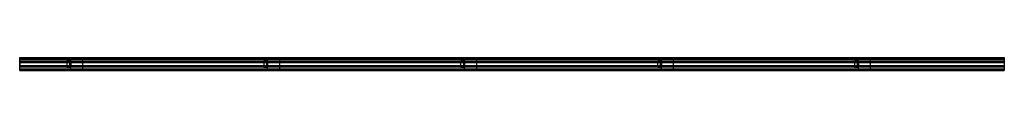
# Model space of a CAD drawing. Header units: millimetres. Extents: x 0 to 2500, y -17 to 16.
import ezdxf

# ---------------------------------------------------------------- set-up
doc = ezdxf.new("R2010")
doc.units = ezdxf.units.MM
doc.header["$LTSCALE"] = 10
doc.linetypes.add('ALLCAD_Strich', pattern=[0.2, 0.15, -0.05])
for name, color, linetype in [('BESCH_KONT_sich_schn_ansi_2d', 40, 'Continuous'), ('BESCH_KONT_sich_schn_grun_2d', 10, 'Continuous'), ('BESCH_KONT_sich_schn_seit_2d', 160, 'Continuous')]:
    doc.layers.add(name, color=color, linetype=linetype)

msp = doc.modelspace()

# ---------------------------------------------------------------- linework, layer by layer
at = {"layer": 'BESCH_KONT_sich_schn_ansi_2d', "linetype": 'ALLCAD_Strich'}
for p, q in [((0, -16.5), (0, -16.5, -33)), ((0, -16.5, -33), (2500, -16.5, -33)), ((0, -16.5), (2500, -16.5)), ((0, -16.5, -2.5), (0, -16.5, -2.5)), ((0, -16.5, -2.5), (0, -16.5, -2.5)), ((0, -16.5, -2.5), (0, -16.5, -2.5)), ((0, -16.5, -2.5), (0, -16.5, -2.5)), ((0, -16.5, -2.5), (0, -16.5, -2.5)), ((0, -16.5, -2.5), (0, -16.5, -2.5)), ((0, -16.5, -2.5), (0, -16.5, -2.5)), ((0, -16.5, -2.5), (0, -16.5, -2.5)), ((0, -16.5, -2.5), (0, -16.5, -2.5)), ((0, -16.5, -2.5), (0, -16.5, -2.5)), ((0, -16.5, -2.5), (0, -16.5, -2.5)), ((0, -16.5, -2.5), (0, -16.5, -2.5)), ((0, -16.5, -2.5), (0, -16.5, -2.5)), ((0, -16.5, -2.5), (0, -16.5, -2.5)), ((0, -16.5, -2.5), (0, -16.5, -2.5)), ((0, -16.5, -2.5), (0, -16.5, -2.5)), ((0, -16.5, -2.5), (0, -16.5, -2.5)), ((0, -16.5, -2.5), (0, -16.5, -2.5)), ((0, -16.5, -2.5), (0, -16.5, -2.5)), ((0, -16.5, -2.5), (0, -16.5, -2.5)), ((0, -16.5, -2.5), (0, -16.5, -2.5)), ((0, -16.5, -2.5), (0, -16.5, -2.5)), ((0, -16.5, -2.5), (0, -16.5, -2.5)), ((0, -16.5, -31), (2500, -16.5, -31)), ((2500, -16.5, -29.5), (0, -16.5, -29.5)), ((0, -16.5, -2.5), (2500, -16.5, -2.5)), ((0, -16.5, -28.5), (2500, -16.5, -28.5)), ((0, -16.5, -4.5), (2500, -16.5, -4.5)), ((0, -16.5, -5), (2500, -16.5, -5)), ((119.5, -16.5, 7), (126.5, -16.5, 7)), ((119.5, -16.5, 10), (119.5, -16.5, 7)), ((129.5, -16.5, 10), (119.5, -16.5, 10)), ((126.5, -16.5, 7), (126.5, -16.5)), ((129.5, -16.5), (129.5, -16.5, 4)), ((159.5, -16.5, 4), (129.5, -16.5, 4)), ((129.5, -16.5, 4), (129.5, -16.5, 10)), ((159.5, -16.5, 4), (159.5, -16.5)), ((619.5, -16.5, 7), (626.5, -16.5, 7)), ((619.5, -16.5, 10), (619.5, -16.5, 7)), ((629.5, -16.5, 10), (619.5, -16.5, 10)), ((626.5, -16.5, 7), (626.5, -16.5)), ((629.5, -16.5), (629.5, -16.5, 4)), ((659.5, -16.5, 4), (629.5, -16.5, 4)), ((629.5, -16.5, 4), (629.5, -16.5, 10)), ((659.5, -16.5, 4), (659.5, -16.5)), ((1119.5, -16.5, 7), (1126.5, -16.5, 7)), ((1119.5, -16.5, 10), (1119.5, -16.5, 7)), ((1129.5, -16.5, 10), (1119.5, -16.5, 10)), ((1126.5, -16.5, 7), (1126.5, -16.5)), ((1129.5, -16.5), (1129.5, -16.5, 4)), ((1159.5, -16.5, 4), (1129.5, -16.5, 4)), ((1129.5, -16.5, 4), (1129.5, -16.5, 10)), ((1159.5, -16.5, 4), (1159.5, -16.5)), ((1619.5, -16.5, 7), (1626.5, -16.5, 7)), ((1619.5, -16.5, 10), (1619.5, -16.5, 7)), ((1629.5, -16.5, 10), (1619.5, -16.5, 10)), ((1626.5, -16.5, 7), (1626.5, -16.5)), ((1629.5, -16.5), (1629.5, -16.5, 4)), ((1659.5, -16.5, 4), (1629.5, -16.5, 4)), ((1629.5, -16.5, 4), (1629.5, -16.5, 10)), ((1659.5, -16.5, 4), (1659.5, -16.5)), ((2119.5, -16.5, 7), (2126.5, -16.5, 7)), ((2119.5, -16.5, 10), (2119.5, -16.5, 7)), ((2129.5, -16.5, 10), (2119.5, -16.5, 10)), ((2126.5, -16.5, 7), (2126.5, -16.5)), ((2129.5, -16.5), (2129.5, -16.5, 4)), ((2159.5, -16.5, 4), (2129.5, -16.5, 4)), ((2129.5, -16.5, 4), (2129.5, -16.5, 10)), ((2159.5, -16.5, 4), (2159.5, -16.5)), ((2500, -16.5), (2500, -16.5, -33))]:
    msp.add_line(p, q, dxfattribs=at)
at = {"layer": 'BESCH_KONT_sich_schn_ansi_2d', "linetype": 'ALLCAD_Strich', "extrusion": (0, -1, 0)}
for radius, start, end in [(0.00217, 90, 180), (0.00217, 180, 270), (0.00271, 360, 90), (0.00271, 180, 270), (0.00271, 270, 0), (0.00271, 360, 90), (0.00271, 90, 180), (0.00271, 180, 270), (0.00271, 270, 0), (0.00271, 90, 180)]:
    msp.add_arc((0, -2.5, 16.5), radius, start, end, dxfattribs=at)
at = {"layer": 'BESCH_KONT_sich_schn_ansi_2d', "linetype": 'ALLCAD_Strich', "extrusion": (0, 1, 0)}
for radius, start, end in [(0.00093, 270, 0), (0.00093, 0, 90), (0.00116, 0, 90), (0.00116, 270, 360), (0.00116, 90, 180), (0.00116, 180, 270), (0.00116, 0, 90), (0.00116, 270, 360), (0.00116, 90, 180), (0.00116, 180, 270)]:
    msp.add_arc((0, -2.5, -16.5), radius, start, end, dxfattribs=at)
at = {"layer": 'BESCH_KONT_sich_schn_grun_2d', "linetype": 'ALLCAD_Strich'}
for p, q in [((0, -16.5, -33), (0, 16.5, -33)), ((0, 16.5, -33), (2500, 16.5, -33)), ((0, 14, -33), (2500, 14, -33)), ((0, 12.4, -33), (2500, 12.4, -33)), ((2500, 7, -33), (0, 7, -33)), ((0, 6, -33), (2500, 6, -33)), ((0, 5.5, -33), (0, 5.5, -33)), ((0, 5.5, -33), (0, 5.5, -33)), ((0, 5.5, -33), (0, 5.5, -33)), ((0, 5.5, -33), (0, 5.5, -33)), ((0, 5.5, -33), (0, 5.5, -33)), ((0, 5.5, -33), (0, 5.5, -33)), ((0, 5.5, -33), (0, 5.5, -33)), ((0, 5.5, -33), (0, 5.5, -33)), ((0, 5.5, -33), (0, 5.5, -33)), ((0, 5.5, -33), (2500, 5.5, -33)), ((0, 5.5, -33), (0, 5.5, -33)), ((0, 5.5, -33), (0, 5.5, -33)), ((0, 5.5, -33), (0, 5.5, -33)), ((0, 5.5, -33), (0, 5.5, -33)), ((0, 5.5, -33), (0, 5.5, -33)), ((0, 5.5, -33), (0, 5.5, -33)), ((0, 5.5, -33), (0, 5.5, -33)), ((0, 5.5, -33), (0, 5.5, -33)), ((0, 5.5, -33), (0, 5.5, -33)), ((0, 5.5, -33), (0, 5.5, -33)), ((0, 5.5, -33), (0, 5.5, -33)), ((0, 5.5, -33), (0, 5.5, -33)), ((0, 5.5, -33), (0, 5.5, -33)), ((0, 5.5, -33), (0, 5.5, -33)), ((0, 5.5, -33), (0, 5.5, -33)), ((0, 5.5, -33), (0, 5.5, -33)), ((0, 5.5, -33), (0, 5.5, -33)), ((0, 5.5, -33), (0, 5.5, -33)), ((0, 5.5, -33), (0, 5.5, -33)), ((0, 5.5, -33), (0, 5.5, -33)), ((0, 5.5, -33), (0, 5.5, -33)), ((0, 5.5, -33), (0, 5.5, -33)), ((0, 5.5, -33), (0, 5.5, -33)), ((0, 5.5, -33), (0, 5.5, -33)), ((0, 5.5, -33), (0, 5.5, -33)), ((0, 5.5, -33), (0, 5.5, -33)), ((0, 5.5, -33), (0, 5.5, -33)), ((0, 5.5, -33), (0, 5.5, -33)), ((0, 5.5, -33), (0, 5.5, -33)), ((0, 4.5, -33), (2500, 4.5, -33)), ((0, 4, -33), (2500, 4, -33)), ((119.5, 9, -33), (119.5, -9, -33)), ((129.5, 9, -33), (119.5, 9, -33)), ((126.5, 9, -33), (126.5, -9, -33)), ((129.5, 9, -33), (129.5, 14.5, -33)), ((159.5, 14.5, -33), (129.5, 14.5, -33)), ((129.5, 9, -33), (129.5, -9, -33)), ((159.5, 14.5, -33), (159.5, -14.5, -33)), ((619.5, 9, -33), (619.5, -9, -33)), ((629.5, 9, -33), (619.5, 9, -33)), ((626.5, 9, -33), (626.5, -9, -33)), ((629.5, 9, -33), (629.5, 14.5, -33)), ((659.5, 14.5, -33), (629.5, 14.5, -33)), ((629.5, 9, -33), (629.5, -9, -33)), ((659.5, 14.5, -33), (659.5, -14.5, -33)), ((1119.5, 9, -33), (1119.5, -9, -33)), ((1129.5, 9, -33), (1119.5, 9, -33)), ((1126.5, 9, -33), (1126.5, -9, -33)), ((1129.5, 9, -33), (1129.5, 14.5, -33)), ((1159.5, 14.5, -33), (1129.5, 14.5, -33)), ((1129.5, 9, -33), (1129.5, -9, -33)), ((1159.5, 14.5, -33), (1159.5, -14.5, -33)), ((1619.5, 9, -33), (1619.5, -9, -33)), ((1629.5, 9, -33), (1619.5, 9, -33)), ((1626.5, 9, -33), (1626.5, -9, -33)), ((1629.5, 9, -33), (1629.5, 14.5, -33)), ((1659.5, 14.5, -33), (1629.5, 14.5, -33)), ((1629.5, 9, -33), (1629.5, -9, -33)), ((1659.5, 14.5, -33), (1659.5, -14.5, -33)), ((2119.5, 9, -33), (2119.5, -9, -33)), ((2129.5, 9, -33), (2119.5, 9, -33)), ((2126.5, 9, -33), (2126.5, -9, -33)), ((2129.5, 9, -33), (2129.5, 14.5, -33)), ((2159.5, 14.5, -33), (2129.5, 14.5, -33)), ((2129.5, 9, -33), (2129.5, -9, -33)), ((2159.5, 14.5, -33), (2159.5, -14.5, -33)), ((2500, 16.5, -33), (2500, -16.5, -33)), ((0, -4, -33), (2500, -4, -33)), ((0, -4.5, -33), (2500, -4.5, -33)), ((0, -5.5, -33), (2500, -5.5, -33)), ((0, -6, -33), (2500, -6, -33)), ((0, -7, -33), (2500, -7, -33)), ((0, -12.4, -33), (2500, -12.4, -33)), ((0, -14, -33), (2500, -14, -33)), ((0, -16.5, -33), (2500, -16.5, -33)), ((129.5, -9, -33), (119.5, -9, -33)), ((129.5, -14.5, -33), (129.5, -9, -33)), ((159.5, -14.5, -33), (129.5, -14.5, -33)), ((629.5, -9, -33), (619.5, -9, -33)), ((629.5, -14.5, -33), (629.5, -9, -33)), ((659.5, -14.5, -33), (629.5, -14.5, -33)), ((1129.5, -9, -33), (1119.5, -9, -33)), ((1129.5, -14.5, -33), (1129.5, -9, -33)), ((1159.5, -14.5, -33), (1129.5, -14.5, -33)), ((1629.5, -9, -33), (1619.5, -9, -33)), ((1629.5, -14.5, -33), (1629.5, -9, -33)), ((1659.5, -14.5, -33), (1629.5, -14.5, -33)), ((2129.5, -9, -33), (2119.5, -9, -33)), ((2129.5, -14.5, -33), (2129.5, -9, -33)), ((2159.5, -14.5, -33), (2129.5, -14.5, -33))]:
    msp.add_line(p, q, dxfattribs=at)
at = {"layer": 'BESCH_KONT_sich_schn_seit_2d', "linetype": 'ALLCAD_Strich'}
for p, q in [((0, -16.5), (0, 16.5)), ((0, 16.5), (0, 16.5, -33)), ((0, 16.5, -33), (0, 7, -33)), ((0, 9, 4), (0, 14.5, 4)), ((0, 14.5, 4), (0, 14.5)), ((0, 5.5, -2.5), (0, 14, -2.5)), ((0, 14, -28.5), (0, 14, -2.5)), ((0, 12.4, -28.5), (0, 14, -28.5)), ((0, 7, -31), (0, 12.4, -29.5)), ((0, 12.4, -29.5), (0, 12.4, -28.5)), ((0, 9, 7), (0, 9)), ((0, 9, 7), (0, -9, 7)), ((0, 9, 10), (0, 9, 7)), ((0, 9, 10), (0, -9, 10)), ((0, -9, 4), (0, 9, 4)), ((0, 7, -33), (0, 7, -31)), ((0, 5.5, -4.5), (0, 6, -4.5)), ((0, 6, -4.5), (0, 6, -5)), ((0, 6, -5), (0, 4, -5)), ((0, 5.5, -2.5), (0, 5.5, -4.5)), ((0, 5.5, -2.5), (0, 5.5, -2.5)), ((0, 5.5, -2.5), (0, 5.5, -2.5)), ((0, 5.5, -2.5), (0, 5.5, -2.5)), ((0, 5.5, -2.5), (0, 5.5, -2.5)), ((0, 5.5, -2.5), (0, 5.5, -2.5)), ((0, 5.5, -2.5), (0, 5.5, -2.5)), ((0, 5.5, -2.5), (0, 5.5, -2.5)), ((0, 5.5, -2.5), (0, 5.5, -2.5)), ((0, 5.5, -2.5), (0, 5.5, -2.5)), ((0, 5.5, -2.5), (0, 5.5, -2.5)), ((0, 5.5, -2.5), (0, 5.5, -2.5)), ((0, 5.5, -2.5), (0, 5.5, -2.5)), ((0, 5.5, -2.5), (0, 5.5, -2.5)), ((0, 5.5, -2.5), (0, 5.5, -2.5)), ((0, 5.5, -2.5), (0, 5.5, -2.5)), ((0, 5.5, -2.5), (0, 5.5, -2.5)), ((0, 5.5, -2.5), (0, 5.5, -2.5)), ((0, 5.5, -2.5), (0, 5.5, -2.5)), ((0, 5.5, -2.5), (0, 5.5, -2.5)), ((0, 4, -4.5), (0, 4.5, -4.5)), ((0, 4.5, -4.5), (0, 4.5, -2.5)), ((0, -4.5, -2.5), (0, 4.5, -2.5)), ((0, 4, -5), (0, 4, -4.5)), ((0, -4.5, -4.5), (0, -4, -4.5)), ((0, -4, -4.5), (0, -4, -5)), ((0, -4, -5), (0, -6, -5)), ((0, -4.5, -2.5), (0, -4.5, -4.5)), ((0, -6, -4.5), (0, -5.5, -4.5)), ((0, -5.5, -4.5), (0, -5.5, -2.5)), ((0, -14, -2.5), (0, -5.5, -2.5)), ((0, -6, -5), (0, -6, -4.5)), ((0, -12.4, -29.5), (0, -7, -31)), ((0, -7, -33), (0, -7, -31)), ((0, -16.5, -33), (0, -7, -33)), ((0, -14.5, 4), (0, -9, 4)), ((0, -9, 7), (0, -9)), ((0, -9, 10), (0, -9, 7)), ((0, -12.4, -28.5), (0, -14, -28.5)), ((0, -12.4, -28.5), (0, -12.4, -29.5)), ((0, -14, -28.5), (0, -14, -2.5)), ((0, -14.5), (0, -14.5, 4)), ((0, -16.5), (0, -16.5, -33))]:
    msp.add_line(p, q, dxfattribs=at)

doc.saveas('drawing.dxf')
